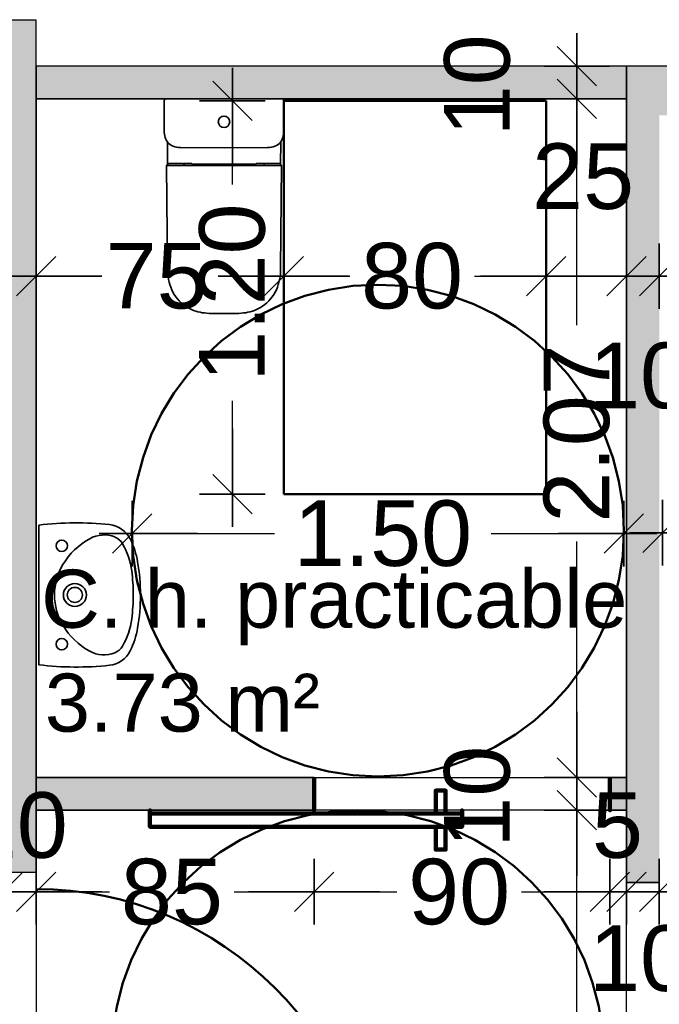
# Model space of a CAD drawing. Header units: metres. Extents: x -1 to 439, y -6 to 32.
# Tile 10 of 27: x 401.41 to 403.36, y 25.36 to 28.36. Entities that reach past the tile are written whole.
import ezdxf

# ---------------------------------------------------------------- set-up
doc = ezdxf.new("R2010")
doc.units = ezdxf.units.M
doc.header["$PDMODE"] = 65
doc.linetypes.add('CONTINUA', pattern=[0])
doc.linetypes.add('VERDECKT', pattern=[9.525, 6.35, -3.175])
for name, color, linetype, lineweight in [('3D PB MURS', 7, 'CONTINUA', 25), ('3D PB MURS NOUS', 7, 'CONTINUA', 25), ('PB COTES', 7, 'CONTINUA', 25), ('PB LOCALS', 7, 'CONTINUA', 25), ('PB MOBLES', 7, 'CONTINUA', 25)]:
    doc.layers.add(name, color=color, linetype=linetype, lineweight=lineweight)
doc.styles.add('ARIAL', font='arial.ttf')
doc.dimstyles.new('DIMSTYLE_4', dxfattribs={"dimtxt": 0.2, "dimasz": 0.2, "dimexe": 0, "dimexo": 1e-06, "dimgap": 0.1, "dimtad": 0, "dimdec": 0, "dimlfac": 100, "dimrnd": 1, "dimzin": 4, "dimdsep": 46, "dimtxsty": 'ARIAL', "dimblk1": 'ALL_ML_STRICH', "dimblk2": 'ALL_ML_STRICH', "dimsah": 1, "dimcen": 0, "dimse1": 1, "dimse2": 1, "dimclrd": 2, "dimclre": 2, "dimclrt": 2, "dimadec": 0, "dimazin": 0, "dimtfac": 1, "dimtdec": 0, "dimtix": 1, "dimtmove": 2, "dimatfit": 3, "dimfxl": 0, "dimtzin": 0, "dimlwd": 0, "dimlwe": 35, "dimarcsym": 0})
doc.dimstyles.new('DIMSTYLE_5', dxfattribs={"dimtxt": 0.2, "dimasz": 0.2, "dimexe": 0, "dimexo": 1e-06, "dimgap": 0.1, "dimtad": 0, "dimrnd": 0.01, "dimzin": 4, "dimdsep": 46, "dimtxsty": 'ARIAL', "dimblk1": 'ALL_ML_STRICH', "dimblk2": 'ALL_ML_STRICH', "dimsah": 1, "dimcen": 0, "dimse1": 1, "dimse2": 1, "dimclrd": 2, "dimclre": 2, "dimclrt": 2, "dimadec": 0, "dimazin": 0, "dimtfac": 1, "dimtdec": 0, "dimtix": 1, "dimtmove": 2, "dimatfit": 3, "dimfxl": 0, "dimtzin": 0, "dimlwd": 0, "dimlwe": 35, "dimarcsym": 0})
doc.dimstyles.new('DIMSTYLE_7', dxfattribs={"dimtxt": 0.2, "dimasz": 0.2, "dimexe": 0, "dimexo": 1e-06, "dimgap": 0.1, "dimtad": 2, "dimdec": 0, "dimlfac": 100, "dimrnd": 1, "dimzin": 4, "dimdsep": 46, "dimtxsty": 'ARIAL', "dimblk1": 'ALL_ML_STRICH', "dimblk2": 'ALL_ML_STRICH', "dimsah": 1, "dimcen": 0, "dimse1": 1, "dimse2": 1, "dimclrd": 2, "dimclre": 2, "dimclrt": 2, "dimadec": 0, "dimazin": 0, "dimtfac": 1, "dimtdec": 0, "dimtix": 1, "dimtmove": 2, "dimatfit": 3, "dimfxl": 0, "dimtvp": 1.2, "dimtzin": 0, "dimlwd": 0, "dimlwe": 35, "dimarcsym": 0})
doc.dimstyles.new('DIMSTYLE_9', dxfattribs={"dimtxt": 0.2, "dimasz": 0.2, "dimexe": 0, "dimexo": 1e-06, "dimgap": 0.1, "dimtad": 0, "dimdec": 0, "dimlfac": 100, "dimrnd": 1, "dimzin": 4, "dimdsep": 46, "dimtxsty": 'ARIAL', "dimblk1": 'ALL_ML_STRICH', "dimblk2": 'ALL_ML_STRICH', "dimsah": 1, "dimcen": 0, "dimse1": 1, "dimse2": 1, "dimclrd": 2, "dimclre": 2, "dimclrt": 2, "dimadec": 0, "dimazin": 0, "dimtfac": 1, "dimtdec": 0, "dimtix": 1, "dimtmove": 2, "dimatfit": 3, "dimfxl": 0, "dimtvp": 1.2, "dimtzin": 0, "dimlwd": 0, "dimlwe": 35, "dimarcsym": 0})

# ---------------------------------------------------------------- blocks, each defined once
blk = doc.blocks.new('OBJETO_COMPLEJO_3')
at = {"layer": '3D PB MURS NOUS', "lineweight": 35, "transparency": 33554687}
for p, q in [((401.8474, 28.1148), (401.847, 28.0277)), ((402.2118, 28.0277), (402.2114, 28.1148)), ((401.8566, 27.9891), (401.8571, 27.9196)), ((402.2017, 27.9196), (402.2022, 27.9891)), ((401.8543, 27.9174), (401.8572, 27.603)), ((402.2015, 27.603), (402.2044, 27.9174)), ((402.0183, 27.4656), (402.0294, 27.4657)), ((402.0294, 27.4657), (402.0404, 27.4656))]:
    blk.add_line(p, q, dxfattribs=at)
blk.add_lwpolyline([(402.2054, 28.1208), (402.0294, 28.1208), (402.0294, 28.1208), (402.0294, 28.1208), (401.8534, 28.1208)], dxfattribs=at)
for centre, radius, start, end in [((401.8534, 28.1148), 0.006, 89.9956, 179.6868), ((402.2054, 28.1148), 0.006, 0.3132, 90.0044), ((401.9084, 28.0224), 0.0616, 175.0868, 212.7316), ((402.1504, 28.0224), 0.0616, 327.2684, 4.9132), ((401.8559, 27.9174), 0.00159, 101.7955, 180.4004), ((401.8554, 27.9236), 0.00468, 272.139, 282.1043), ((401.8559, 27.9204), 0.0014, 291.5043, 325.5038), ((402.2029, 27.9204), 0.0014, 214.4962, 248.4957), ((402.2033, 27.9236), 0.00468, 257.8957, 267.861), ((402.2028, 27.9174), 0.00159, 359.5996, 78.2045), ((402.009, 27.5991), 0.1518, 178.5373, 203.589), ((402.0498, 27.5991), 0.1518, 336.411, 1.4627), ((401.9849, 27.5918), 0.1269, 204.9077, 234.8794), ((402.0738, 27.5918), 0.1269, 305.1206, 335.0923), ((401.979, 27.5867), 0.1193, 235.8185, 262.3668), ((402.0798, 27.5867), 0.1193, 277.6332, 304.1815), ((402.0105, 27.8527), 0.3872, 262.9661, 271.1498), ((402.0482, 27.8527), 0.3872, 268.8502, 277.0339)]:
    blk.add_arc(centre, radius, start, end, dxfattribs=at)
blk = doc.blocks.new('ALL_ML_STRICH')
at = {"color": 0, "linetype": 'ByBlock', "lineweight": -2}
for p, q in [((0, -0.5), (0, 0.5)), ((-0.3, -0.3), (0.3, 0.3)), ((-1, 0), (0.5, 0))]:
    blk.add_line(p, q, dxfattribs=at)
blk = doc.blocks.new('*D84')
at = {"layer": 'DEFPOINTS', "color": 2, "linetype": 'CONTINUA', "lineweight": 35, "transparency": 33554687}
for p in [(403.3658, 26.7972), (403.3658, 26.7422), (404.8656, 26.7232)]:
    blk.add_point(p, dxfattribs=at)
at = {"layer": 'PB COTES', "color": 2, "linetype": 'CONTINUA', "lineweight": -2, "transparency": 33554687}
for p, q in [((403.3658, 26.7972), (403.8005, 26.7972)), ((404.4605, 26.7972), (404.8656, 26.7972))]:
    blk.add_line(p, q, dxfattribs=at)
at = {"layer": 'PB COTES', "color": 2, "linetype": 'CONTINUA', "lineweight": 35, "transparency": 33554687, "xscale": 0.2, "yscale": 0.2, "zscale": 0.2, "rotation": 180}
blk.add_blockref('ALL_ML_STRICH', (403.3658, 26.7972), dxfattribs=at)
at = {"layer": 'PB COTES', "color": 2, "linetype": 'CONTINUA', "lineweight": 35, "transparency": 33554687, "xscale": 0.2, "yscale": 0.2, "zscale": 0.2}
blk.add_blockref('ALL_ML_STRICH', (404.8656, 26.7972), dxfattribs=at)
at = {"layer": 'PB COTES', "color": 2, "linetype": 'CONTINUA', "lineweight": 35, "transparency": 33554687, "insert": (404.1305, 26.7972), "char_height": 0.2, "width": 0.8, "attachment_point": 5, "style": 'ARIAL'}
blk.add_mtext('\\A1;{\\A1;{1.50\\H0.132000;\\S^ ;}}', dxfattribs=at)
blk = doc.blocks.new('*D85')
at = {"layer": 'DEFPOINTS', "color": 2, "linetype": 'CONTINUA', "lineweight": 35, "transparency": 33554687}
for p in [(401.749, 26.8256), (401.749, 26.7946), (403.2487, 26.8038)]:
    blk.add_point(p, dxfattribs=at)
at = {"layer": 'PB COTES', "color": 2, "linetype": 'CONTINUA', "lineweight": -2, "transparency": 33554687}
for p, q in [((401.749, 26.7946), (402.1837, 26.7946)), ((402.8437, 26.7946), (403.2487, 26.7946))]:
    blk.add_line(p, q, dxfattribs=at)
at = {"layer": 'PB COTES', "color": 2, "linetype": 'CONTINUA', "lineweight": 35, "transparency": 33554687, "xscale": 0.2, "yscale": 0.2, "zscale": 0.2, "rotation": 180}
blk.add_blockref('ALL_ML_STRICH', (401.749, 26.7946), dxfattribs=at)
at = {"layer": 'PB COTES', "color": 2, "linetype": 'CONTINUA', "lineweight": 35, "transparency": 33554687, "xscale": 0.2, "yscale": 0.2, "zscale": 0.2}
blk.add_blockref('ALL_ML_STRICH', (403.2487, 26.7946), dxfattribs=at)
at = {"layer": 'PB COTES', "color": 2, "linetype": 'CONTINUA', "lineweight": 35, "transparency": 33554687, "insert": (402.5137, 26.7946), "char_height": 0.2, "width": 0.8, "attachment_point": 5, "style": 'ARIAL'}
blk.add_mtext('\\A1;{\\A1;{1.50\\H0.132000;\\S^ ;}}', dxfattribs=at)
blk = doc.blocks.new('*D97')
at = {"layer": 'DEFPOINTS', "color": 2, "linetype": 'CONTINUA', "lineweight": 35, "transparency": 33554687}
for p in [(402.4058, 25.9508), (401.4564, 22.1408), (403.1051, 22.1408)]:
    blk.add_point(p, dxfattribs=at)
at = {"layer": 'PB COTES', "color": 2, "linetype": 'CONTINUA', "lineweight": -2, "transparency": 33554687}
for p, q in [((403.1051, 24.4095), (403.1051, 25.9508)), ((403.1051, 22.1408), (403.1051, 23.7495))]:
    blk.add_line(p, q, dxfattribs=at)
at = {"layer": 'PB COTES', "color": 2, "linetype": 'CONTINUA', "lineweight": 35, "transparency": 33554687, "xscale": 0.2, "yscale": 0.2, "zscale": 0.2}
for p, rotation in [((403.1051, 25.9508), 90), ((403.1051, 22.1408), 270)]:
    blk.add_blockref('ALL_ML_STRICH', p, dxfattribs=dict(at, rotation=rotation))
at = {"layer": 'PB COTES', "color": 2, "linetype": 'CONTINUA', "lineweight": 35, "transparency": 33554687, "insert": (403.1051, 24.0795), "char_height": 0.2, "width": 0.8, "attachment_point": 5, "rotation": 90, "style": 'ARIAL'}
blk.add_mtext('\\A1;{\\A1;{3.81\\H0.132000;\\S^ ;}}', dxfattribs=at)
blk = doc.blocks.new('*D98')
at = {"layer": 'DEFPOINTS', "color": 2, "linetype": 'CONTINUA', "lineweight": 35, "transparency": 33554687}
for p in [(402.4058, 26.0508), (402.4058, 25.9508), (403.1051, 25.9508)]:
    blk.add_point(p, dxfattribs=at)
at = {"layer": 'PB COTES', "color": 2, "linetype": 'CONTINUA', "lineweight": -2, "transparency": 33554687}
blk.add_line((403.1051, 25.9508), (403.1051, 26.0508), dxfattribs=at)
at = {"layer": 'PB COTES', "color": 2, "linetype": 'CONTINUA', "lineweight": 35, "transparency": 33554687, "xscale": 0.2, "yscale": 0.2, "zscale": 0.2}
for p, rotation in [((403.1051, 25.9508), 270), ((403.1051, 26.0508), 90)]:
    blk.add_blockref('ALL_ML_STRICH', p, dxfattribs=dict(at, rotation=rotation))
at = {"layer": 'PB COTES', "color": 2, "linetype": 'CONTINUA', "lineweight": 35, "transparency": 33554687, "insert": (402.8017, 25.9921), "char_height": 0.2, "width": 0.4, "attachment_point": 5, "rotation": 90, "style": 'ARIAL'}
blk.add_mtext('\\A1;{10}', dxfattribs=at)
blk = doc.blocks.new('*D99')
at = {"layer": 'DEFPOINTS', "color": 2, "linetype": 'CONTINUA', "lineweight": 35, "transparency": 33554687}
for p in [(401.4738, 28.1208), (402.4058, 26.0508), (403.1051, 26.0508)]:
    blk.add_point(p, dxfattribs=at)
at = {"layer": 'PB COTES', "color": 2, "linetype": 'CONTINUA', "lineweight": -2, "transparency": 33554687}
for p, q in [((403.1051, 27.4302), (403.1051, 28.1208)), ((403.1051, 26.0508), (403.1051, 26.7702))]:
    blk.add_line(p, q, dxfattribs=at)
at = {"layer": 'PB COTES', "color": 2, "linetype": 'CONTINUA', "lineweight": 35, "transparency": 33554687, "xscale": 0.2, "yscale": 0.2, "zscale": 0.2}
for p, rotation in [((403.1051, 28.1208), 90), ((403.1051, 26.0508), 270)]:
    blk.add_blockref('ALL_ML_STRICH', p, dxfattribs=dict(at, rotation=rotation))
at = {"layer": 'PB COTES', "color": 2, "linetype": 'CONTINUA', "lineweight": 35, "transparency": 33554687, "insert": (403.1051, 27.1002), "char_height": 0.2, "width": 0.8, "attachment_point": 5, "rotation": 90, "style": 'ARIAL'}
blk.add_mtext('\\A1;{\\A1;{2.07\\H0.132000;\\S^ ;}}', dxfattribs=at)
blk = doc.blocks.new('*D100')
at = {"layer": 'DEFPOINTS', "color": 2, "linetype": 'CONTINUA', "lineweight": 35, "transparency": 33554687}
for p in [(402.5661, 28.2208), (401.4738, 28.1208), (403.1051, 28.1208)]:
    blk.add_point(p, dxfattribs=at)
at = {"layer": 'PB COTES', "color": 2, "linetype": 'CONTINUA', "lineweight": -2, "transparency": 33554687}
blk.add_line((403.1051, 28.1208), (403.1051, 28.2208), dxfattribs=at)
at = {"layer": 'PB COTES', "color": 2, "linetype": 'CONTINUA', "lineweight": 35, "transparency": 33554687, "xscale": 0.2, "yscale": 0.2, "zscale": 0.2}
for p, rotation in [((403.1051, 28.1208), 270), ((403.1051, 28.2208), 90)]:
    blk.add_blockref('ALL_ML_STRICH', p, dxfattribs=dict(at, rotation=rotation))
at = {"layer": 'PB COTES', "color": 2, "linetype": 'CONTINUA', "lineweight": 35, "transparency": 33554687, "insert": (402.8017, 28.1621), "char_height": 0.2, "width": 0.4, "attachment_point": 5, "rotation": 90, "style": 'ARIAL'}
blk.add_mtext('\\A1;{10}', dxfattribs=at)
blk = doc.blocks.new('*D101')
at = {"layer": 'DEFPOINTS', "color": 2, "linetype": 'CONTINUA', "lineweight": 35, "transparency": 33554687}
for p in [(401.4564, 27.5799), (402.2114, 27.3155), (401.4564, 26.0963)]:
    blk.add_point(p, dxfattribs=at)
at = {"layer": 'PB COTES', "color": 2, "linetype": 'CONTINUA', "lineweight": -2, "transparency": 33554687}
for p, q in [((401.4564, 27.5799), (401.6341, 27.5799)), ((402.0141, 27.5799), (402.2114, 27.5799))]:
    blk.add_line(p, q, dxfattribs=at)
at = {"layer": 'PB COTES', "color": 2, "linetype": 'CONTINUA', "lineweight": 35, "transparency": 33554687, "xscale": 0.2, "yscale": 0.2, "zscale": 0.2, "rotation": 180}
blk.add_blockref('ALL_ML_STRICH', (401.4564, 27.5799), dxfattribs=at)
at = {"layer": 'PB COTES', "color": 2, "linetype": 'CONTINUA', "lineweight": 35, "transparency": 33554687, "xscale": 0.2, "yscale": 0.2, "zscale": 0.2}
blk.add_blockref('ALL_ML_STRICH', (402.2114, 27.5799), dxfattribs=at)
at = {"layer": 'PB COTES', "color": 2, "linetype": 'CONTINUA', "lineweight": 35, "transparency": 33554687, "insert": (401.8241, 27.5799), "char_height": 0.2, "width": 0.4, "attachment_point": 5, "style": 'ARIAL'}
blk.add_mtext('\\A1;{75}', dxfattribs=at)
blk = doc.blocks.new('*D102')
at = {"layer": 'DEFPOINTS', "color": 2, "linetype": 'CONTINUA', "lineweight": 35, "transparency": 33554687}
for p in [(402.2114, 27.5799), (403.0114, 27.5148), (402.2114, 27.3155)]:
    blk.add_point(p, dxfattribs=at)
at = {"layer": 'PB COTES', "color": 2, "linetype": 'CONTINUA', "lineweight": -2, "transparency": 33554687}
for p, q in [((402.2114, 27.5799), (402.4127, 27.5799)), ((402.7927, 27.5799), (403.0114, 27.5799))]:
    blk.add_line(p, q, dxfattribs=at)
at = {"layer": 'PB COTES', "color": 2, "linetype": 'CONTINUA', "lineweight": 35, "transparency": 33554687, "xscale": 0.2, "yscale": 0.2, "zscale": 0.2, "rotation": 180}
blk.add_blockref('ALL_ML_STRICH', (402.2114, 27.5799), dxfattribs=at)
at = {"layer": 'PB COTES', "color": 2, "linetype": 'CONTINUA', "lineweight": 35, "transparency": 33554687, "xscale": 0.2, "yscale": 0.2, "zscale": 0.2}
blk.add_blockref('ALL_ML_STRICH', (403.0114, 27.5799), dxfattribs=at)
at = {"layer": 'PB COTES', "color": 2, "linetype": 'CONTINUA', "lineweight": 35, "transparency": 33554687, "insert": (402.6027, 27.5799), "char_height": 0.2, "width": 0.4, "attachment_point": 5, "style": 'ARIAL'}
blk.add_mtext('\\A1;{80}', dxfattribs=at)
blk = doc.blocks.new('*D103')
at = {"layer": 'DEFPOINTS', "color": 2, "linetype": 'CONTINUA', "lineweight": 35, "transparency": 33554687}
for p in [(403.0114, 27.5799), (403.0114, 27.5148), (403.2564, 26.0798)]:
    blk.add_point(p, dxfattribs=at)
at = {"layer": 'PB COTES', "color": 2, "linetype": 'CONTINUA', "lineweight": -2, "transparency": 33554687}
blk.add_line((403.0114, 27.5799), (403.2564, 27.5799), dxfattribs=at)
at = {"layer": 'PB COTES', "color": 2, "linetype": 'CONTINUA', "lineweight": 35, "transparency": 33554687, "xscale": 0.2, "yscale": 0.2, "zscale": 0.2, "rotation": 180}
blk.add_blockref('ALL_ML_STRICH', (403.0114, 27.5799), dxfattribs=at)
at = {"layer": 'PB COTES', "color": 2, "linetype": 'CONTINUA', "lineweight": 35, "transparency": 33554687, "xscale": 0.2, "yscale": 0.2, "zscale": 0.2}
blk.add_blockref('ALL_ML_STRICH', (403.2564, 27.5799), dxfattribs=at)
at = {"layer": 'PB COTES', "color": 2, "linetype": 'CONTINUA', "lineweight": 35, "transparency": 33554687, "insert": (403.1241, 27.8834), "char_height": 0.2, "width": 0.4, "attachment_point": 5, "style": 'ARIAL'}
blk.add_mtext('\\A1;{25}', dxfattribs=at)
blk = doc.blocks.new('*D104')
at = {"layer": 'DEFPOINTS', "color": 2, "linetype": 'CONTINUA', "lineweight": 35, "transparency": 33554687}
for p in [(403.2564, 27.5799), (403.3564, 26.0997), (403.2564, 26.0798)]:
    blk.add_point(p, dxfattribs=at)
at = {"layer": 'PB COTES', "color": 2, "linetype": 'CONTINUA', "lineweight": -2, "transparency": 33554687}
blk.add_line((403.2564, 27.5799), (403.3564, 27.5799), dxfattribs=at)
at = {"layer": 'PB COTES', "color": 2, "linetype": 'CONTINUA', "lineweight": 35, "transparency": 33554687, "xscale": 0.2, "yscale": 0.2, "zscale": 0.2, "rotation": 180}
blk.add_blockref('ALL_ML_STRICH', (403.2564, 27.5799), dxfattribs=at)
at = {"layer": 'PB COTES', "color": 2, "linetype": 'CONTINUA', "lineweight": 35, "transparency": 33554687, "xscale": 0.2, "yscale": 0.2, "zscale": 0.2}
blk.add_blockref('ALL_ML_STRICH', (403.3564, 27.5799), dxfattribs=at)
at = {"layer": 'PB COTES', "color": 2, "linetype": 'CONTINUA', "lineweight": 35, "transparency": 33554687, "insert": (403.2977, 27.2757), "char_height": 0.2, "width": 0.4, "attachment_point": 5, "style": 'ARIAL'}
blk.add_mtext('\\A1;{10}', dxfattribs=at)
blk = doc.blocks.new('*D105')
at = {"layer": 'DEFPOINTS', "color": 2, "linetype": 'CONTINUA', "lineweight": 35, "transparency": 33554687}
for p in [(403.3564, 27.5799), (403.3564, 26.0997), (405.7664, 26.0508)]:
    blk.add_point(p, dxfattribs=at)
at = {"layer": 'PB COTES', "color": 2, "linetype": 'CONTINUA', "lineweight": -2, "transparency": 33554687}
for p, q in [((403.3564, 27.5799), (404.2652, 27.5799)), ((404.9252, 27.5799), (405.7664, 27.5799))]:
    blk.add_line(p, q, dxfattribs=at)
at = {"layer": 'PB COTES', "color": 2, "linetype": 'CONTINUA', "lineweight": 35, "transparency": 33554687, "xscale": 0.2, "yscale": 0.2, "zscale": 0.2, "rotation": 180}
blk.add_blockref('ALL_ML_STRICH', (403.3564, 27.5799), dxfattribs=at)
at = {"layer": 'PB COTES', "color": 2, "linetype": 'CONTINUA', "lineweight": 35, "transparency": 33554687, "xscale": 0.2, "yscale": 0.2, "zscale": 0.2}
blk.add_blockref('ALL_ML_STRICH', (405.7664, 27.5799), dxfattribs=at)
at = {"layer": 'PB COTES', "color": 2, "linetype": 'CONTINUA', "lineweight": 35, "transparency": 33554687, "insert": (404.5952, 27.5799), "char_height": 0.2, "width": 0.8, "attachment_point": 5, "style": 'ARIAL'}
blk.add_mtext('\\A1;{\\A1;{2.41\\H0.132000;\\S^ ;}}', dxfattribs=at)
blk = doc.blocks.new('*D112')
at = {"layer": 'DEFPOINTS', "color": 2, "linetype": 'CONTINUA', "lineweight": 35, "transparency": 33554687}
for p in [(402.2114, 28.1148), (402.0549, 26.9148), (402.2114, 26.9148)]:
    blk.add_point(p, dxfattribs=at)
at = {"layer": 'PB COTES', "color": 2, "linetype": 'CONTINUA', "lineweight": -2, "transparency": 33554687}
for p, q in [((402.0549, 27.8596), (402.0549, 28.1148)), ((402.0549, 26.9148), (402.0549, 27.1996))]:
    blk.add_line(p, q, dxfattribs=at)
at = {"layer": 'PB COTES', "color": 2, "linetype": 'CONTINUA', "lineweight": 35, "transparency": 33554687, "xscale": 0.2, "yscale": 0.2, "zscale": 0.2}
for p, rotation in [((402.0549, 28.1148), 90), ((402.0549, 26.9148), 270)]:
    blk.add_blockref('ALL_ML_STRICH', p, dxfattribs=dict(at, rotation=rotation))
at = {"layer": 'PB COTES', "color": 2, "linetype": 'CONTINUA', "lineweight": 35, "transparency": 33554687, "insert": (402.0549, 27.5296), "char_height": 0.2, "width": 0.8, "attachment_point": 5, "rotation": 90, "style": 'ARIAL'}
blk.add_mtext('\\A1;{\\A1;{1.20\\H0.132000;\\S^ ;}}', dxfattribs=at)
blk = doc.blocks.new('*D115')
at = {"layer": 'DEFPOINTS', "color": 2, "linetype": 'CONTINUA', "lineweight": 35, "transparency": 33554687}
for p in [(399.0064, 26.2728), (401.3564, 26.0257), (399.0064, 25.7025)]:
    blk.add_point(p, dxfattribs=at)
at = {"layer": 'PB COTES', "color": 2, "linetype": 'CONTINUA', "lineweight": -2, "transparency": 33554687}
for p, q in [((399.0064, 25.7025), (399.8651, 25.7025)), ((400.5251, 25.7025), (401.3564, 25.7025))]:
    blk.add_line(p, q, dxfattribs=at)
at = {"layer": 'PB COTES', "color": 2, "linetype": 'CONTINUA', "lineweight": 35, "transparency": 33554687, "xscale": 0.2, "yscale": 0.2, "zscale": 0.2, "rotation": 180}
blk.add_blockref('ALL_ML_STRICH', (399.0064, 25.7025), dxfattribs=at)
at = {"layer": 'PB COTES', "color": 2, "linetype": 'CONTINUA', "lineweight": 35, "transparency": 33554687, "xscale": 0.2, "yscale": 0.2, "zscale": 0.2}
blk.add_blockref('ALL_ML_STRICH', (401.3564, 25.7025), dxfattribs=at)
at = {"layer": 'PB COTES', "color": 2, "linetype": 'CONTINUA', "lineweight": 35, "transparency": 33554687, "insert": (400.1951, 25.7015), "char_height": 0.2, "width": 0.8, "attachment_point": 5, "style": 'ARIAL'}
blk.add_mtext('\\A1;{\\A1;{2.35\\H0.132000;\\S^ ;}}', dxfattribs=at)
blk = doc.blocks.new('*D116')
at = {"layer": 'DEFPOINTS', "color": 2, "linetype": 'CONTINUA', "lineweight": 35, "transparency": 33554687}
for p in [(401.4564, 26.0508), (401.3564, 26.0257), (401.3564, 25.7025)]:
    blk.add_point(p, dxfattribs=at)
at = {"layer": 'PB COTES', "color": 2, "linetype": 'CONTINUA', "lineweight": -2, "transparency": 33554687}
blk.add_line((401.3564, 25.7025), (401.4564, 25.7025), dxfattribs=at)
at = {"layer": 'PB COTES', "color": 2, "linetype": 'CONTINUA', "lineweight": 35, "transparency": 33554687, "xscale": 0.2, "yscale": 0.2, "zscale": 0.2, "rotation": 180}
blk.add_blockref('ALL_ML_STRICH', (401.3564, 25.7025), dxfattribs=at)
at = {"layer": 'PB COTES', "color": 2, "linetype": 'CONTINUA', "lineweight": 35, "transparency": 33554687, "xscale": 0.2, "yscale": 0.2, "zscale": 0.2}
blk.add_blockref('ALL_ML_STRICH', (401.4564, 25.7025), dxfattribs=at)
at = {"layer": 'PB COTES', "color": 2, "linetype": 'CONTINUA', "lineweight": 35, "transparency": 33554687, "insert": (401.3977, 25.9043), "char_height": 0.2, "width": 0.4, "attachment_point": 5, "style": 'ARIAL'}
blk.add_mtext('\\A1;{10}', dxfattribs=at)
blk = doc.blocks.new('*D117')
at = {"layer": 'DEFPOINTS', "color": 2, "linetype": 'CONTINUA', "lineweight": 35, "transparency": 33554687}
for p in [(401.4564, 26.0508), (402.3041, 26.0508), (401.4564, 25.7025)]:
    blk.add_point(p, dxfattribs=at)
at = {"layer": 'PB COTES', "color": 2, "linetype": 'CONTINUA', "lineweight": -2, "transparency": 33554687}
for p, q in [((401.4564, 25.7025), (401.6805, 25.7025)), ((402.0605, 25.7025), (402.3041, 25.7025))]:
    blk.add_line(p, q, dxfattribs=at)
at = {"layer": 'PB COTES', "color": 2, "linetype": 'CONTINUA', "lineweight": 35, "transparency": 33554687, "xscale": 0.2, "yscale": 0.2, "zscale": 0.2, "rotation": 180}
blk.add_blockref('ALL_ML_STRICH', (401.4564, 25.7025), dxfattribs=at)
at = {"layer": 'PB COTES', "color": 2, "linetype": 'CONTINUA', "lineweight": 35, "transparency": 33554687, "xscale": 0.2, "yscale": 0.2, "zscale": 0.2}
blk.add_blockref('ALL_ML_STRICH', (402.3041, 25.7025), dxfattribs=at)
at = {"layer": 'PB COTES', "color": 2, "linetype": 'CONTINUA', "lineweight": 35, "transparency": 33554687, "insert": (401.8705, 25.7015), "char_height": 0.2, "width": 0.4, "attachment_point": 5, "style": 'ARIAL'}
blk.add_mtext('\\A1;{85}', dxfattribs=at)
blk = doc.blocks.new('*D118')
at = {"layer": 'DEFPOINTS', "color": 2, "linetype": 'CONTINUA', "lineweight": 35, "transparency": 33554687}
for p in [(402.3041, 26.0508), (403.2058, 25.9508), (402.3041, 25.7025)]:
    blk.add_point(p, dxfattribs=at)
at = {"layer": 'PB COTES', "color": 2, "linetype": 'CONTINUA', "lineweight": -2, "transparency": 33554687}
for p, q in [((402.3041, 25.7025), (402.5562, 25.7025)), ((402.9362, 25.7025), (403.2058, 25.7025))]:
    blk.add_line(p, q, dxfattribs=at)
at = {"layer": 'PB COTES', "color": 2, "linetype": 'CONTINUA', "lineweight": 35, "transparency": 33554687, "xscale": 0.2, "yscale": 0.2, "zscale": 0.2, "rotation": 180}
blk.add_blockref('ALL_ML_STRICH', (402.3041, 25.7025), dxfattribs=at)
at = {"layer": 'PB COTES', "color": 2, "linetype": 'CONTINUA', "lineweight": 35, "transparency": 33554687, "xscale": 0.2, "yscale": 0.2, "zscale": 0.2}
blk.add_blockref('ALL_ML_STRICH', (403.2058, 25.7025), dxfattribs=at)
at = {"layer": 'PB COTES', "color": 2, "linetype": 'CONTINUA', "lineweight": 35, "transparency": 33554687, "insert": (402.7462, 25.7015), "char_height": 0.2, "width": 0.4, "attachment_point": 5, "style": 'ARIAL'}
blk.add_mtext('\\A1;{90}', dxfattribs=at)
blk = doc.blocks.new('*D119')
at = {"layer": 'DEFPOINTS', "color": 2, "linetype": 'CONTINUA', "lineweight": 35, "transparency": 33554687}
for p in [(403.2564, 26.0508), (403.2058, 25.9508), (403.2058, 25.7025)]:
    blk.add_point(p, dxfattribs=at)
at = {"layer": 'PB COTES', "color": 2, "linetype": 'CONTINUA', "lineweight": -2, "transparency": 33554687}
blk.add_line((403.2058, 25.7025), (403.2564, 25.7025), dxfattribs=at)
at = {"layer": 'PB COTES', "color": 2, "linetype": 'CONTINUA', "lineweight": 35, "transparency": 33554687, "xscale": 0.2, "yscale": 0.2, "zscale": 0.2}
blk.add_blockref('ALL_ML_STRICH', (403.2564, 25.7025), dxfattribs=at)
at = {"layer": 'PB COTES', "color": 2, "linetype": 'CONTINUA', "lineweight": 35, "transparency": 33554687, "xscale": 0.2, "yscale": 0.2, "zscale": 0.2, "rotation": 180}
blk.add_blockref('ALL_ML_STRICH', (403.2058, 25.7025), dxfattribs=at)
at = {"layer": 'PB COTES', "color": 2, "linetype": 'CONTINUA', "lineweight": 35, "transparency": 33554687, "insert": (403.229, 25.9043), "char_height": 0.2, "width": 0.2, "attachment_point": 5, "style": 'ARIAL'}
blk.add_mtext('\\A1;{5}', dxfattribs=at)
blk = doc.blocks.new('*D120')
at = {"layer": 'DEFPOINTS', "color": 2, "linetype": 'CONTINUA', "lineweight": 35, "transparency": 33554687}
for p in [(403.2564, 26.0508), (403.3564, 26.0508), (403.2564, 25.7025)]:
    blk.add_point(p, dxfattribs=at)
at = {"layer": 'PB COTES', "color": 2, "linetype": 'CONTINUA', "lineweight": -2, "transparency": 33554687}
blk.add_line((403.2564, 25.7025), (403.3564, 25.7025), dxfattribs=at)
at = {"layer": 'PB COTES', "color": 2, "linetype": 'CONTINUA', "lineweight": 35, "transparency": 33554687, "xscale": 0.2, "yscale": 0.2, "zscale": 0.2, "rotation": 180}
blk.add_blockref('ALL_ML_STRICH', (403.2564, 25.7025), dxfattribs=at)
at = {"layer": 'PB COTES', "color": 2, "linetype": 'CONTINUA', "lineweight": 35, "transparency": 33554687, "xscale": 0.2, "yscale": 0.2, "zscale": 0.2}
blk.add_blockref('ALL_ML_STRICH', (403.3564, 25.7025), dxfattribs=at)
at = {"layer": 'PB COTES', "color": 2, "linetype": 'CONTINUA', "lineweight": 35, "transparency": 33554687, "insert": (403.2977, 25.4983), "char_height": 0.2, "width": 0.4, "attachment_point": 5, "style": 'ARIAL'}
blk.add_mtext('\\A1;{10}', dxfattribs=at)
blk = doc.blocks.new('*D121')
at = {"layer": 'DEFPOINTS', "color": 2, "linetype": 'CONTINUA', "lineweight": 35, "transparency": 33554687}
for p in [(403.3564, 26.0508), (403.8164, 25.9508), (403.3564, 25.7025)]:
    blk.add_point(p, dxfattribs=at)
at = {"layer": 'PB COTES', "color": 2, "linetype": 'CONTINUA', "lineweight": -2, "transparency": 33554687}
for p, q in [((403.3564, 25.7025), (403.3875, 25.7025)), ((403.7675, 25.7025), (403.8164, 25.7025))]:
    blk.add_line(p, q, dxfattribs=at)
at = {"layer": 'PB COTES', "color": 2, "linetype": 'CONTINUA', "lineweight": 35, "transparency": 33554687, "xscale": 0.2, "yscale": 0.2, "zscale": 0.2, "rotation": 180}
blk.add_blockref('ALL_ML_STRICH', (403.3564, 25.7025), dxfattribs=at)
at = {"layer": 'PB COTES', "color": 2, "linetype": 'CONTINUA', "lineweight": 35, "transparency": 33554687, "xscale": 0.2, "yscale": 0.2, "zscale": 0.2}
blk.add_blockref('ALL_ML_STRICH', (403.8164, 25.7025), dxfattribs=at)
at = {"layer": 'PB COTES', "color": 2, "linetype": 'CONTINUA', "lineweight": 35, "transparency": 33554687, "insert": (403.5775, 25.7015), "char_height": 0.2, "width": 0.4, "attachment_point": 5, "style": 'ARIAL'}
blk.add_mtext('\\A1;{46}', dxfattribs=at)

msp = doc.modelspace()

# ---------------------------------------------------------------- hatches: boundary and pattern name
at = {"layer": '3D PB MURS', "linetype": 'CONTINUA', "lineweight": 18, "true_color": 0xa0a0a0, "transparency": 33554687}
for points in [[(401.45645, 28.36078), (400.75645, 28.36078), (400.75645, 28.26078), (401.45645, 28.26078)], [(401.45645, 25.76065), (401.45645, 28.26078), (401.35645, 28.26078), (401.35645, 25.76065)], [(405.86645, 28.22078), (403.25645, 28.22078), (403.25645, 28.07078), (405.86645, 28.07078)], [(403.35645, 25.73078), (403.35645, 28.07078), (403.25645, 28.07078), (403.25645, 25.73078)]]:
    msp.add_hatch(color=253, dxfattribs=at).paths.add_polyline_path(points)
at = {"layer": '3D PB MURS NOUS', "linetype": 'CONTINUA', "lineweight": 18, "transparency": 33554687}
for color, points in [(220, [(403.25645, 28.22078), (401.45645, 28.22078), (401.45645, 28.12078), (403.25645, 28.12078)]), (2, [(401.45645, 25.95078), (402.30414, 25.95078), (402.30414, 26.05078), (401.45645, 26.05078)]), (2, [(403.25645, 26.05078), (403.20577, 26.05078), (403.20577, 25.95078), (403.25645, 25.95078)])]:
    msp.add_hatch(color=color, dxfattribs=at).paths.add_polyline_path(points)

# ---------------------------------------------------------------- linework, layer by layer
at = {"layer": '3D PB MURS', "color": 7, "linetype": 'CONTINUA', "lineweight": 25, "transparency": 33554687}
for p, q in [((401.45645, 28.36078), (400.75645, 28.36078)), ((401.45645, 28.26386), (401.45645, 28.36078)), ((401.45645, 28.26078), (401.45645, 28.26386)), ((401.45645, 25.76065), (401.45645, 28.26078)), ((405.86645, 28.22078), (403.25645, 28.22078)), ((403.25645, 28.22078), (403.25645, 28.09825)), ((403.25645, 28.09825), (403.25645, 28.07078)), ((403.25645, 28.07078), (403.25645, 25.73078)), ((401.45645, 25.76065), (401.35645, 25.76065)), ((401.45645, 25.76065), (401.45645, 25.71065)), ((403.35645, 25.73078), (403.25645, 25.73078))]:
    msp.add_line(p, q, dxfattribs=at)
msp.add_lwpolyline([(403.25645, 25.73078), (403.30645, 25.73078), (403.35645, 25.73078), (403.30645, 25.73078), (403.25645, 25.73078)], close=True, dxfattribs=at)
at = {"layer": '3D PB MURS', "color": 202, "linetype": 'CONTINUA', "lineweight": 50, "transparency": 33554687}
msp.add_arc((401.45645, 24.68078), 1.02987, 0, 90, dxfattribs=at)
at = {"layer": '3D PB MURS NOUS', "color": 7, "linetype": 'CONTINUA', "lineweight": 25, "transparency": 33554687}
for p, q in [((403.25645, 28.22078), (401.45645, 28.22078)), ((401.45645, 28.22078), (401.45645, 28.12078)), ((403.25645, 28.12078), (403.25645, 28.22078)), ((401.45645, 28.12078), (403.25645, 28.12078)), ((402.30414, 26.05078), (401.45645, 26.05078)), ((401.45645, 26.05078), (401.45645, 25.95078)), ((402.30414, 26.05078), (402.30414, 25.95078)), ((403.20577, 25.95078), (403.20577, 26.05078)), ((403.25645, 26.05078), (403.20577, 26.05078)), ((403.25645, 25.95078), (403.25645, 26.05078)), ((401.45645, 25.95078), (402.30414, 25.95078)), ((403.20577, 25.95078), (403.25645, 25.95078))]:
    msp.add_line(p, q, dxfattribs=at)
at = {"layer": '3D PB MURS NOUS', "lineweight": 35, "transparency": 33554687}
for p, q in [((401.89645, 27.97236), (402.02936, 27.97116)), ((402.1623, 27.97236), (402.02939, 27.97116)), ((401.85434, 27.9174), (401.85465, 27.917)), ((401.85465, 27.917), (402.2041, 27.917)), ((401.85758, 27.9205), (401.85758, 27.92148)), ((401.85908, 27.92298), (401.90558, 27.92298)), ((401.90658, 27.92199), (401.90658, 27.91901)), ((401.90658, 27.91901), (401.90738, 27.91901)), ((401.90738, 27.91901), (401.90738, 27.923)), ((401.90738, 27.923), (401.93138, 27.923)), ((401.93138, 27.923), (401.93138, 27.92189)), ((401.93268, 27.92125), (402.02938, 27.92125)), ((402.12608, 27.92125), (402.02938, 27.92125)), ((402.15138, 27.923), (402.12738, 27.923)), ((402.12738, 27.923), (402.12738, 27.92189)), ((402.15138, 27.91901), (402.15138, 27.923)), ((402.15218, 27.91901), (402.15138, 27.91901)), ((402.15218, 27.92199), (402.15218, 27.91901)), ((402.19968, 27.92298), (402.15318, 27.92298)), ((402.20118, 27.9205), (402.20117, 27.92148)), ((402.2041, 27.917), (402.20441, 27.9174))]:
    msp.add_line(p, q, dxfattribs=at)
at = {"layer": '3D PB MURS NOUS', "color": 2, "linetype": 'CONTINUA', "lineweight": 35, "transparency": 33554687}
for q in [(401.46462, 26.82056), (401.46462, 26.39456)]:
    msp.add_line((401.46462, 26.60756), q, dxfattribs=at)
at = {"layer": '3D PB MURS NOUS', "color": 240, "linetype": 'CONTINUA', "lineweight": 140, "transparency": 33554687}
for points in [[(402.30414, 26.05078), (402.30414, 26.00078), (402.30414, 25.95078), (402.30414, 26.00078), (402.30414, 26.05078)], [(403.20577, 26.05078), (403.20577, 26.00078), (403.20577, 25.95078), (403.20577, 26.00078), (403.20577, 26.05078)], [(402.70495, 25.94078), (402.67495, 25.94078), (402.67495, 26.01078), (402.70495, 26.01078), (402.70495, 25.94078)], [(402.75495, 25.94078), (401.80332, 25.94078), (401.80332, 25.95078), (401.80332, 25.90078), (402.75495, 25.90078), (402.75495, 25.95078), (402.75495, 25.94078)], [(402.70495, 25.90078), (402.67495, 25.90078), (402.67495, 25.83078), (402.70495, 25.83078), (402.70495, 25.90078)]]:
    msp.add_lwpolyline(points, close=True, dxfattribs=at)
at = {"layer": '3D PB MURS NOUS', "lineweight": 35, "transparency": 33554687}
msp.add_circle((402.02938, 28.05078), 0.0175, dxfattribs=at)
at = {"layer": '3D PB MURS NOUS', "color": 2, "linetype": 'CONTINUA', "lineweight": 35, "transparency": 33554687}
for centre in [(401.53462, 26.75756), (401.53462, 26.45756)]:
    msp.add_circle(centre, 0.0175, dxfattribs=at)
at = {"layer": '3D PB MURS NOUS', "lineweight": 35, "transparency": 33554687}
for centre, radius, start, end in [((401.89282, 28.0197), 0.04748, 220.18925, 274.38316), ((402.16593, 28.0197), 0.04748, 265.61684, 319.81075), ((401.85422, 27.9218), 0.0036, 321.95009, 338.95584), ((401.85995, 27.92061), 0.00253, 110.26023, 159.8307), ((401.90558, 27.92198), 0.001, 0.22845, 89.99795), ((401.93254, 27.9226), 0.00136, 211.39669, 275.86824), ((402.12621, 27.9226), 0.00136, 264.13176, 328.60331), ((402.15318, 27.92198), 0.001, 90.00205, 179.77155), ((402.1988, 27.92061), 0.00253, 20.1693, 69.73977), ((402.20453, 27.9218), 0.0036, 201.04416, 218.04991)]:
    msp.add_arc(centre, radius, start, end, dxfattribs=at)
at = {"layer": '3D PB MURS NOUS', "color": 2, "linetype": 'CONTINUA', "lineweight": 35, "transparency": 33554687}
for centre, radius, start, end in [((401.57907, 25.88846), 0.93909, 83.81537, 97.00007), ((401.67162, 26.74256), 0.08, 26.62038, 83.81537), ((401.66362, 26.70056), 0.09, 68.46434, 119.15286), ((401.72695, 26.58702), 0.22, 119.15286, 149.11608), ((401.67662, 26.73846), 0.05, 30.22483, 66.37528), ((401.52973, 26.65289), 0.22, 7.29489, 30.22483), ((401.51964, 26.66638), 0.25, 9.67602, 26.62038), ((401.69262, 26.60756), 0.18, 149.11608, 180), ((401.17462, 26.60756), 0.6, 360, 9.67602), ((401.17562, 26.60756), 0.577, 0, 7.29489), ((401.57462, 26.60756), 0.035, 0, 180), ((401.57462, 26.60756), 0.023, 0, 180), ((401.69262, 26.60756), 0.18, 180, 210.88392), ((401.57462, 26.60756), 0.035, 180, 0), ((401.57462, 26.60756), 0.023, 180, 0), ((401.17562, 26.60756), 0.577, 352.70511, 0), ((401.17462, 26.60756), 0.6, 350.32398, 0), ((401.52973, 26.56222), 0.22, 329.77517, 352.70511), ((401.72695, 26.62809), 0.22, 210.88392, 240.84714), ((401.51964, 26.54873), 0.25, 333.37962, 350.32398), ((401.66362, 26.51456), 0.09, 240.84714, 291.53566), ((401.67162, 26.47256), 0.08, 276.18463, 333.37962), ((401.67662, 26.47665), 0.05, 293.62472, 329.77517), ((401.57907, 27.32665), 0.93909, 262.99993, 276.18463)]:
    msp.add_arc(centre, radius, start, end, dxfattribs=at)
at = {"layer": 'PB LOCALS', "color": 7, "linetype": 'CONTINUA', "lineweight": 25, "transparency": 33554687}
for p, q in [((403.25645, 28.12078), (401.45645, 28.12078)), ((401.45645, 28.12078), (401.45645, 26.05078)), ((403.25645, 26.05078), (403.25645, 28.12078)), ((401.45645, 26.05078), (403.25645, 26.05078)), ((403.25645, 25.95078), (401.45645, 25.95078)), ((401.45645, 25.95078), (401.45645, 22.14078)), ((403.25645, 22.14078), (403.25645, 25.95078))]:
    msp.add_line(p, q, dxfattribs=at)
at = {"layer": 'PB MOBLES', "color": 202, "linetype": 'VERDECKT', "lineweight": 50, "transparency": 33554687}
msp.add_lwpolyline([(403.01138, 26.91481), (403.01138, 28.11481), (402.21138, 28.11481), (402.21138, 26.91481), (403.01138, 26.91481)], close=True, dxfattribs=at)
for centre in [(402.4987, 26.8038), (402.43693, 25.20116)]:
    msp.add_circle(centre, 0.75, dxfattribs=at)

# ---------------------------------------------------------------- block references
at = {"layer": '3D PB MURS NOUS', "lineweight": 35, "transparency": 33554687}
msp.add_blockref('OBJETO_COMPLEJO_3', (0, 0), dxfattribs=at)

# ---------------------------------------------------------------- texts
at = {"layer": 'PB LOCALS', "color": 7, "linetype": 'CONTINUA', "lineweight": 25, "transparency": 33554687, "char_height": 0.1770789, "attachment_point": 7, "style": 'ARIAL'}
for s, insert, width in [('\\W1.00;C. h. practicable', (401.47192, 26.45411), 1.8831506), ('\\W1.00;3.73 m²', (401.48321, 26.18806), 0.929645)]:
    msp.add_mtext(s, dxfattribs=dict(at, insert=insert, width=width))

# ---------------------------------------------------------------- dimensions: what is measured, and where the dimension line sits
at = {"layer": 'PB COTES', "color": 2, "linetype": 'CONTINUA', "lineweight": 35, "transparency": 33554687}
for base, p1, p2, dimstyle, picture, middle in [((403.1051, 28.22078), (401.47382, 28.12078), (402.56606, 28.22078), 'DIMSTYLE_7', '*D100', (402.80169, 28.16208)), ((403.1051, 28.12078), (402.40577, 26.05078), (401.47382, 28.12078), 'DIMSTYLE_5', '*D99', (403.1051, 27.10023)), ((402.0549, 28.11481), (402.21138, 26.91481), (402.21138, 28.11481), 'DIMSTYLE_5', '*D112', (402.0549, 27.5296)), ((403.1051, 26.05078), (402.40577, 25.95078), (402.40577, 26.05078), 'DIMSTYLE_7', '*D98', (402.80169, 25.99208)), ((403.1051, 25.95078), (401.45645, 22.14078), (402.40577, 25.95078), 'DIMSTYLE_5', '*D97', (403.1051, 24.07953))]:
    dim = msp.add_linear_dim(base=base, p1=p1, p2=p2, angle=90, dimstyle=dimstyle, override={"dimpost": '<>', "dimclrd": 2, "dimclre": 2, "dimclrt": 2, "dimlwd": 0, "dimlwe": 35}, dxfattribs=at)
    dim.commit()
    dim.dimension.update_dxf_attribs({"geometry": picture, "text_midpoint": middle, "dimtype": 160})
for base, p1, p2, dimstyle, picture, middle in [((403.25645, 27.57995), (403.01138, 27.51481), (403.25645, 26.07984), 'DIMSTYLE_7', '*D103', (403.12412, 27.88336)), ((402.21138, 27.57995), (401.45645, 26.09635), (402.21138, 27.31552), 'DIMSTYLE_4', '*D101', (401.82412, 27.57995)), ((403.01138, 27.57995), (402.21138, 27.31552), (403.01138, 27.51481), 'DIMSTYLE_4', '*D102', (402.60268, 27.57995)), ((405.76645, 27.57995), (403.35645, 26.09965), (405.76645, 26.05078), 'DIMSTYLE_5', '*D105', (404.5952, 27.57995)), ((403.35645, 27.57995), (403.25645, 26.07984), (403.35645, 26.09965), 'DIMSTYLE_9', '*D104', (403.29775, 27.27572)), ((403.2487, 26.79455), (401.74902, 26.82558), (403.2487, 26.8038), 'DIMSTYLE_5', '*D85', (402.51365, 26.79455)), ((404.86555, 26.79724), (403.36579, 26.74218), (404.86555, 26.72324), 'DIMSTYLE_5', '*D84', (404.13046, 26.79724)), ((401.35645, 25.70255), (399.00645, 26.27284), (401.35645, 26.02571), 'DIMSTYLE_5', '*D115', (400.19515, 25.70146)), ((401.45645, 25.70255), (401.35645, 26.02571), (401.45645, 26.05078), 'DIMSTYLE_7', '*D116', (401.39775, 25.90425)), ((402.30414, 25.70255), (401.45645, 26.05078), (402.30414, 26.05078), 'DIMSTYLE_4', '*D117', (401.8705, 25.70149)), ((403.20577, 25.70255), (402.30414, 26.05078), (403.20577, 25.95078), 'DIMSTYLE_4', '*D118', (402.74625, 25.70149)), ((403.25645, 25.70255), (403.20577, 25.95078), (403.25645, 26.05078), 'DIMSTYLE_7', '*D119', (403.22901, 25.90425)), ((403.35645, 25.70255), (403.25645, 26.05078), (403.35645, 26.05078), 'DIMSTYLE_9', '*D120', (403.29775, 25.49832)), ((403.81645, 25.70255), (403.35645, 26.05078), (403.81645, 25.95078), 'DIMSTYLE_4', '*D121', (403.57747, 25.70149))]:
    dim = msp.add_linear_dim(base=base, p1=p1, p2=p2, dimstyle=dimstyle, override={"dimpost": '<>', "dimclrd": 2, "dimclre": 2, "dimclrt": 2, "dimlwd": 0, "dimlwe": 35}, dxfattribs=at)
    dim.commit()
    dim.dimension.update_dxf_attribs({"geometry": picture, "text_midpoint": middle, "dimtype": 160})

doc.saveas('drawing.dxf')
